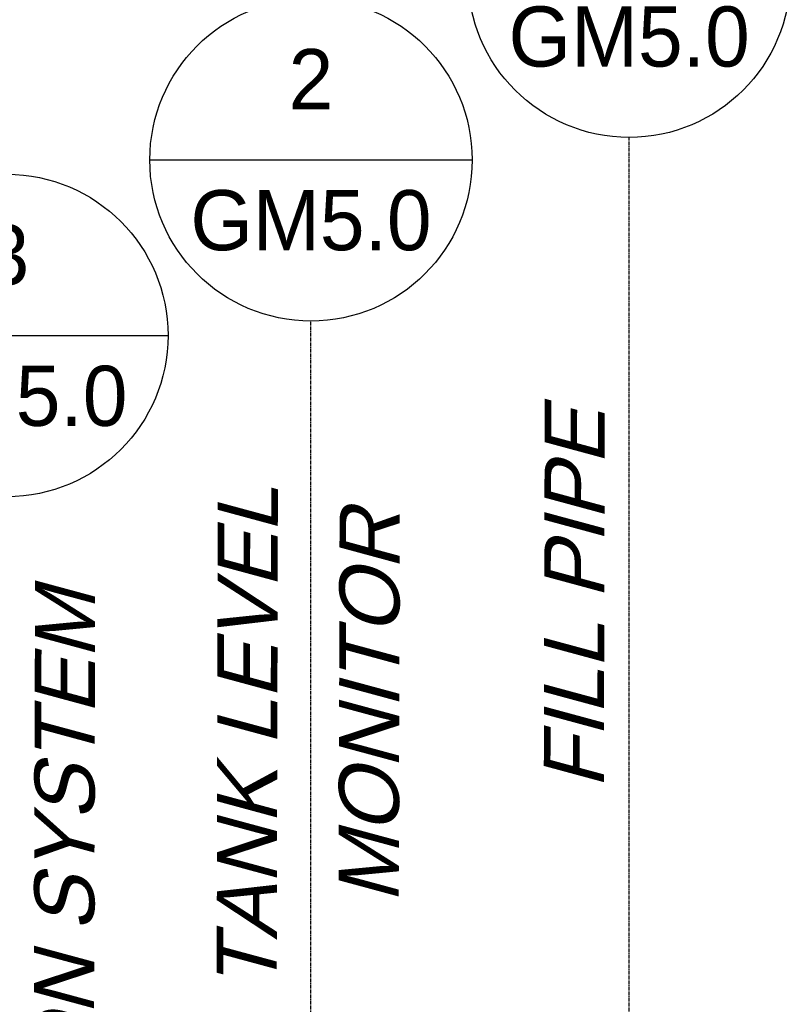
# Model space of a CAD drawing. Extents: x -17300 to -11339, y 1971 to 5059.
# Tile 64 of 81: x -13768 to -13653, y 3328 to 3475. Entities that reach past the tile are written whole.
import ezdxf
from ezdxf.enums import TextEntityAlignment as Align

# ---------------------------------------------------------------- set-up
doc = ezdxf.new("R2010")
doc.units = 0
doc.header["$MEASUREMENT"] = 0
doc.linetypes.add('CENTER1', pattern=[0.6625, 0.5, -0.075, 0.0125, -0.075])
doc.layers.get('0').update_dxf_attribs({"linetype": 'CONTINUOUS'})
for name, color, linetype in [('2946GM2$0$SHEET_NOTES', 3, 'CONTINUOUS'), ('ARNOTE', 3, 'CONTINUOUS'), ('CENTERLINE', 3, 'CENTER1'), ('TEXT', 3, 'CONTINUOUS')]:
    doc.layers.add(name, color=color, linetype=linetype)
doc.styles.add('ISO1', font='SIMPFRAC.shx', dxfattribs={"width": 0.85, "oblique": 15})
doc.styles.add('SIMPFRAC', font='simpfrac')

# ---------------------------------------------------------------- blocks, each defined once
blk = doc.blocks.new('KEY-DETAIL')
blk.add_line((-0.1911, 0), (0.1911, 0))
blk.add_circle((0, 0), 0.1911)
at = {"style": 'SIMPFRAC'}
for tag, p in [('DETAIL', (0, 0.1314)), ('SHEET', (0, -0.0358))]:
    blk.add_attdef(tag, text='', height=0.0781, dxfattribs=at).set_placement(p, align=Align.TOP_CENTER)

msp = doc.modelspace()

# ---------------------------------------------------------------- linework, layer by layer
at = {"layer": 'CENTERLINE', "color": 3, "linetype": 'CENTER1'}
for p, q in [((-13677.17, 3270.14), (-13677.17, 3457.77, 0)), ((-13724.8, 3243.25), (-13724.8, 3430.27, 0))]:
    msp.add_line(p, q, dxfattribs=at)

# ---------------------------------------------------------------- block references
at = {"layer": '2946GM2$0$SHEET_NOTES'}
ref = msp.add_blockref('KEY-DETAIL', (-13677.17, 3481.9, 0), dxfattribs=dict(at, xscale=126.2697858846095, yscale=126.2697858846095, zscale=126.2697858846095))
ref.add_attrib('SHEET', 'GM5.0', dxfattribs={"layer": '0', "height": 9, "style": 'SIMPFRAC'}).set_placement((-13677.17, 3477.38, 0), align=Align.TOP_CENTER)
ref.add_attrib('DETAIL', '4', dxfattribs={"layer": '0', "height": 9, "style": 'SIMPFRAC'}).set_placement((-13677.17, 3498.49, 0), align=Align.TOP_CENTER)
ref = msp.add_blockref('KEY-DETAIL', (-13724.8, 3454.41, 0), dxfattribs=dict(at, xscale=126.2697858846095, yscale=126.2697858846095, zscale=126.2697858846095))
ref.add_attrib('SHEET', 'GM5.0', dxfattribs={"layer": '0', "height": 9, "style": 'SIMPFRAC'}).set_placement((-13724.8, 3449.88, 0), align=Align.TOP_CENTER)
ref.add_attrib('DETAIL', '2', dxfattribs={"layer": '0', "height": 9, "style": 'SIMPFRAC'}).set_placement((-13724.8, 3471, 0), align=Align.TOP_CENTER)
ref = msp.add_blockref('KEY-DETAIL', (-13770.33, 3428.12, 0), dxfattribs=dict(at, xscale=126.2697858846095, yscale=126.2697858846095, zscale=126.2697858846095))
ref.add_attrib('SHEET', 'GM5.0', dxfattribs={"layer": '0', "height": 9, "style": 'SIMPFRAC'}).set_placement((-13770.33, 3423.59, 0), align=Align.TOP_CENTER)
ref.add_attrib('DETAIL', '3', dxfattribs={"layer": '0', "height": 9, "style": 'SIMPFRAC'}).set_placement((-13770.33, 3444.71, 0), align=Align.TOP_CENTER)

# ---------------------------------------------------------------- texts
at = {"layer": 'ARNOTE', "style": 'ISO1', "oblique": 15, "text_generation_flag": 6, "width": 1.035276}
msp.add_text('FILL PIPE', height=9, rotation=269.8643, dxfattribs=at).set_placement((-13680.95, 3360.23, 0))
at = {"layer": 'TEXT', "style": 'ISO1', "oblique": 15, "text_generation_flag": 6, "width": 1.035276}
for s, p in [('TANK LEVEL', (-13729.93, 3330.02, 0)), ('MONITOR', (-13711.66, 3343.11, 0)), ('DETECTION SYSTEM', (-13757.42, 3263.37, 0))]:
    msp.add_text(s, height=9, rotation=269.8643, dxfattribs=at).set_placement(p)

doc.saveas('drawing.dxf')
